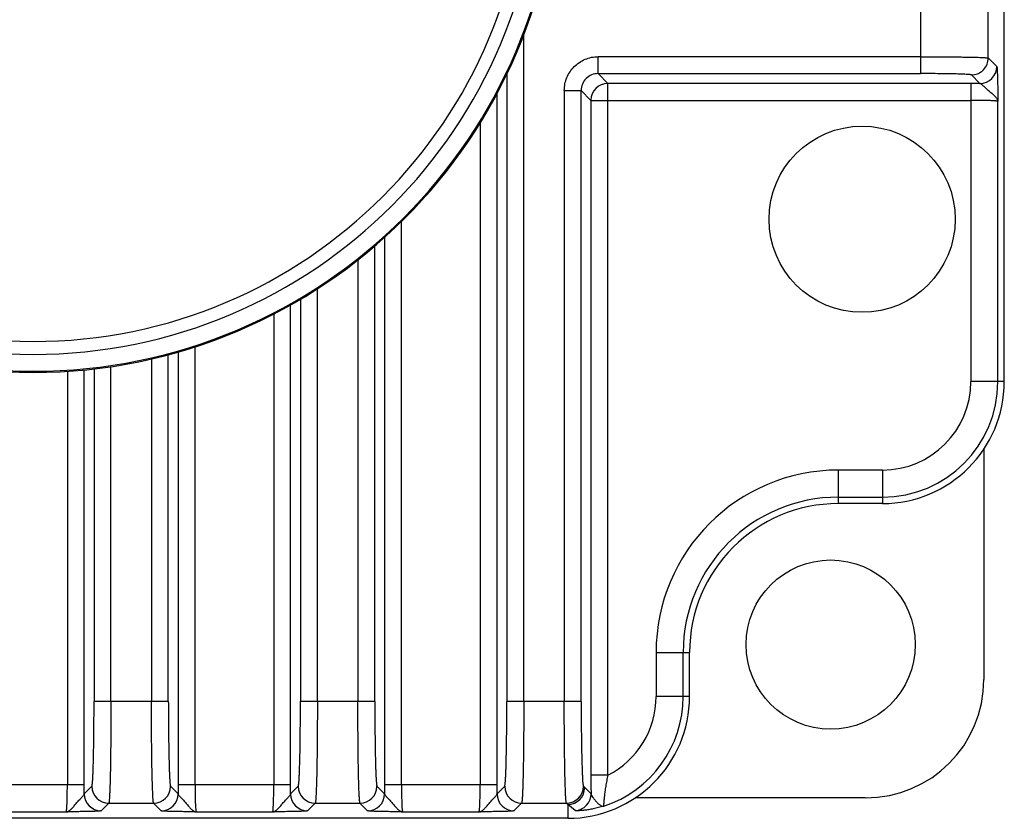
# Model space of a CAD drawing. Header units: inches. Extents: x 0 to 34, y 0 to 22.
# Tile 6 of 51: x 5.8 to 6.9, y 6.2 to 7.1. Entities that reach past the tile are written whole.
import ezdxf

# ---------------------------------------------------------------- set-up
doc = ezdxf.new("R2010")
doc.units = ezdxf.units.IN
doc.header["$LTSCALE"] = 1.87
doc.header["$MEASUREMENT"] = 0
doc.layers.get('0').update_dxf_attribs({"linetype": 'CONTINUOUS'})
doc.layers.add('DIMENSIONS', color=7, linetype='CONTINUOUS')
doc.styles.get("Standard").update_dxf_attribs({"font": 'txt', "width": 0.8})
doc.dimstyles.new('DIMSTYLE_1', dxfattribs={"dimtxt": 0.125, "dimasz": 0.18, "dimexe": 0.18, "dimexo": 0.0625, "dimgap": 0.09, "dimtad": 0, "dimtih": 1, "dimtoh": 1, "dimdec": 1, "dimdsep": 46, "dimtxsty": 'STANDARD', "dimblk": '_FILLED', "dimblk1": '_FILLED', "dimblk2": '_FILLED', "dimcen": 0.09, "dimadec": 0, "dimazin": 0, "dimtp": 0.1, "dimtm": 0.1, "dimtfac": 1, "dimtdec": 1, "dimtofl": 0, "dimtmove": 0, "dimatfit": 3, "dimldrblk": '_FILLED', "dimfxl": 1, "dimtolj": 1, "dimarcsym": 0})

# ---------------------------------------------------------------- blocks, each defined once
blk = doc.blocks.new('_FILLED')
at = {"color": 0, "linetype": 'BYBLOCK'}
blk.add_solid([(0, 0), (-1, 0.1736), (-1, -0.1736)], dxfattribs=at)
blk = doc.blocks.new('*D16')
at = {"layer": 'DIMENSIONS', "color": 2, "linetype": 'CONTINUOUS'}
for p, q in [((6.2074, 9.5099), (3.0331, 9.5099)), ((3.1581, 9.5099), (3.1581, 8.0527)), ((3.1581, 6.1579), (3.1581, 7.3964)), ((5.1064, 6.1579), (3.0331, 6.1579))]:
    blk.add_line(p, q, dxfattribs=at)
at = {"layer": 'DIMENSIONS', "color": 2, "linetype": 'CONTINUOUS', "xscale": 0.18, "yscale": 0.18, "zscale": 0.18}
for p, rotation in [((3.1581, 9.5099), 90), ((3.1581, 6.1579), 270)]:
    blk.add_blockref('_FILLED', p, dxfattribs=dict(at, rotation=rotation))
at = {"layer": 'DIMENSIONS', "color": 2, "linetype": 'CONTINUOUS', "insert": (3.1581, 7.9902), "char_height": 0.125, "width": 0.6, "attachment_point": 2, "line_spacing_factor": 0.9}
blk.add_mtext('85.5\\P[3.37]\\PMAX', dxfattribs=at)

msp = doc.modelspace()

# ---------------------------------------------------------------- linework, layer by layer
at = {"color": 7, "linetype": 'CONTINUOUS'}
for p, q in [((6.9181, 6.6659), (6.9181, 7.91)), ((6.8208, 7.1264), (6.8208, 7.0242)), ((6.8995, 7.0424), (6.8995, 7.1083)), ((6.359, 6.2936), (6.359, 7.0694)), ((6.8208, 7.0439), (6.4455, 7.0439)), ((6.4455, 7.0242), (6.4455, 7.0439)), ((6.8995, 7.0424), (6.9094, 7.0325)), ((6.3394, 7.0237), (6.3394, 6.2936)), ((6.4455, 7.0242), (6.8208, 7.0242)), ((6.4455, 7.0242), (6.4569, 7.0128)), ((6.8897, 7.0128), (6.8798, 7.0227)), ((6.8792, 7.0128), (6.4569, 7.0128)), ((6.4569, 6.2081), (6.4569, 7.0128)), ((6.8792, 7.0128), (6.8792, 6.6659)), ((6.328, 6.1968), (6.328, 7.0012)), ((6.4062, 7.0045), (6.4259, 7.0045)), ((6.4062, 7.0045), (6.4062, 6.2936)), ((6.4372, 6.9931), (6.4259, 7.0045)), ((6.4259, 6.2936), (6.4259, 7.0045)), ((6.4372, 6.9931), (6.8792, 6.9931)), ((6.4372, 6.9931), (6.4372, 6.2081)), ((6.9107, 6.6659), (6.9107, 6.9918)), ((6.3083, 6.9671), (6.3083, 6.1968)), ((6.2168, 6.1968), (6.2168, 6.8522)), ((6.1971, 6.8337), (6.1971, 6.1968)), ((6.1857, 6.2936), (6.1857, 6.8236)), ((6.166, 6.8074), (6.166, 6.2936)), ((6.1189, 6.2936), (6.1189, 6.7738)), ((6.0992, 6.7617), (6.0992, 6.2936)), ((6.0878, 6.1968), (6.0878, 6.7552)), ((6.0682, 6.7446), (6.0682, 6.1968)), ((5.9766, 6.1968), (5.9766, 6.7065)), ((5.9259, 6.6923), (5.9259, 6.2936)), ((5.9455, 6.2936), (5.9455, 6.6973)), ((5.9569, 6.7005), (5.9569, 6.1968)), ((5.8477, 6.1968), (5.8477, 6.6796)), ((5.8591, 6.6808), (5.8591, 6.2936)), ((5.8787, 6.2936), (5.8787, 6.6834)), ((5.828, 6.678), (5.828, 6.1968)), ((6.9181, 6.6659), (6.8792, 6.6659)), ((6.8944, 6.5874), (6.8944, 6.3194)), ((6.7763, 6.563), (6.7251, 6.563)), ((6.7251, 6.524), (6.7251, 6.563)), ((6.7763, 6.563), (6.7763, 6.524)), ((6.7251, 6.5315), (6.7763, 6.5315)), ((6.7763, 6.524), (6.7251, 6.524)), ((6.5131, 6.3509), (6.552, 6.3509)), ((6.5131, 6.3509), (6.5131, 6.2997)), ((6.5446, 6.2997), (6.5446, 6.3509)), ((6.552, 6.2997), (6.552, 6.3509)), ((5.9455, 6.2936), (5.8591, 6.2936)), ((6.1857, 6.2936), (6.0992, 6.2936)), ((6.4259, 6.2936), (6.3394, 6.2936)), ((6.552, 6.2997), (6.5131, 6.2997)), ((6.4569, 6.2081), (6.4372, 6.2081)), ((5.8477, 6.1968), (5.7286, 6.1968)), ((5.8477, 6.1863), (5.8565, 6.1952)), ((5.9481, 6.1952), (5.9569, 6.1863)), ((6.0878, 6.1968), (5.9569, 6.1968)), ((6.0878, 6.1863), (6.0967, 6.1952)), ((6.1882, 6.1952), (6.1971, 6.1863)), ((6.328, 6.1968), (6.1971, 6.1968)), ((6.328, 6.1863), (6.3369, 6.1952)), ((6.4284, 6.1952), (6.4299, 6.1937)), ((6.4299, 6.1937), (6.4373, 6.1865)), ((5.8762, 6.1755), (5.8673, 6.1666)), ((5.8762, 6.1755), (5.9284, 6.1755)), ((5.9373, 6.1666), (5.9284, 6.1755)), ((6.1164, 6.1755), (6.1075, 6.1666)), ((6.1164, 6.1755), (6.1685, 6.1755)), ((6.1774, 6.1666), (6.1685, 6.1755)), ((6.3565, 6.1755), (6.3476, 6.1666)), ((6.3565, 6.1755), (6.4087, 6.1755)), ((6.4102, 6.174), (6.4087, 6.1755)), ((6.7566, 6.1816), (6.4887, 6.1816)), ((5.7496, 6.1653), (5.8267, 6.1653)), ((5.9779, 6.1653), (6.0669, 6.1653)), ((6.2181, 6.1653), (6.307, 6.1653)), ((6.419, 6.1668), (6.4102, 6.174)), ((6.4102, 6.174), (6.4102, 6.1579)), ((6.4102, 6.1579), (5.1661, 6.1579))]:
    msp.add_line(p, q, dxfattribs=at)
for centre, radius in [((6.7527, 6.8548), 0.1083), ((6.7161, 6.36), 0.0984)]:
    msp.add_circle(centre, radius, dxfattribs=at)
for centre, radius, start, end in [((5.7881, 7.2879), 0.6113, 180, 360), ((5.7881, 7.2879), 0.61, 180, 360), ((5.7881, 7.2879), 0.5903, 180, 360), ((5.7881, 7.2879), 0.5753, 180, 360), ((6.4455, 7.0045), 0.0197, 89.9369, 180.0631), ((6.8897, 7.0325), 0.0197, 270.0471, 359.9529), ((6.4569, 6.9931), 0.0197, 90.0472, 179.9528), ((6.8792, 5.0811), 1.9317, 89.6878, 90.0002), ((6.7763, 6.6659), 0.1418, 270, 360), ((6.7763, 6.6659), 0.1344, 270, 360), ((6.7763, 6.6659), 0.1029, 270, 360), ((6.7251, 6.3509), 0.2121, 90, 180), ((6.7251, 6.3509), 0.1806, 90, 180), ((6.7251, 6.3509), 0.1731, 90, 180), ((6.7566, 6.3194), 0.1378, 270, 360), ((6.4102, 6.2997), 0.1418, 270, 360), ((6.4102, 6.2997), 0.1344, 288.1701, 360), ((6.4102, 6.2997), 0.1029, 297.0145, 360), ((8.5258, 6.2072), 2.0886, 179.9769, 180.569), ((3.9159, 6.1968), 1.9317, 359.6878, 0.0002), ((5.8674, 6.1863), 0.0197, 180.0485, 269.9517), ((5.8762, 6.1952), 0.0197, 180.0696, 269.9304), ((5.9284, 6.1952), 0.0197, 270.0696, 359.9304), ((5.9373, 6.1863), 0.0197, 270.0465, 359.9535), ((7.8811, 6.1968), 1.9241, 179.9992, 180.3128), ((4.1561, 6.1968), 1.9317, 359.6878, 0.0002), ((6.1075, 6.1863), 0.0197, 180.0485, 269.9517), ((6.1164, 6.1952), 0.0197, 180.0696, 269.9304), ((6.1685, 6.1952), 0.0197, 270.0696, 359.9304), ((6.1774, 6.1863), 0.0197, 270.0465, 359.9535), ((8.1212, 6.1968), 1.9241, 179.9992, 180.3128), ((4.3963, 6.1968), 1.9317, 359.6878, 0.0002), ((6.3477, 6.1863), 0.0197, 180.0485, 269.9517), ((6.3566, 6.1952), 0.0197, 180.0696, 269.9304), ((6.4087, 6.1952), 0.0197, 270.0696, 359.9304), ((6.4102, 6.1937), 0.0197, 270.0471, 359.9529), ((6.4176, 6.1865), 0.0197, 273.823, 359.9566)]:
    msp.add_arc(centre, radius, start, end, dxfattribs=at)
for points, knots in [([(6.4062, 7.0045), (6.4062, 7.0096), (6.4083, 7.02), (6.417, 7.0331), (6.4301, 7.0418), (6.4404, 7.0439), (6.4455, 7.0439)], [0, 0, 0, 0, 0.249969, 0.5, 0.75003, 1, 1, 1, 1]), ([(6.8208, 7.0439), (6.8259, 7.0439), (6.8357, 7.0438), (6.8501, 7.0438), (6.8615, 7.0437), (6.8699, 7.0435), (6.8756, 7.0434), (6.8808, 7.0433), (6.8854, 7.0432), (6.8894, 7.0431), (6.8927, 7.043), (6.8951, 7.0428), (6.8967, 7.0427), (6.8976, 7.0427), (6.8983, 7.0426), (6.8989, 7.0425), (6.8993, 7.0425), (6.8995, 7.0424), (6.8995, 7.0424)], [0, 0, 0, 0, 0.191835, 0.37653, 0.547207, 0.625331, 0.697633, 0.763395, 0.822063, 0.873123, 0.916064, 0.950427, 0.964313, 0.975972, 0.98538, 0.992521, 0.997385, 1, 1, 1, 1]), ([(6.8798, 7.0227), (6.8823, 7.0227), (6.8861, 7.0234), (6.8907, 7.0258), (6.8949, 7.0292), (6.8985, 7.0347), (6.8995, 7.0399), (6.8995, 7.0424)], [0, 0, 0, 0, 0.23978, 0.368876, 0.500654, 0.76022, 1, 1, 1, 1]), ([(6.8798, 7.0227), (6.8798, 7.0227), (6.8797, 7.0228), (6.8794, 7.0228), (6.879, 7.0229), (6.8784, 7.023), (6.8777, 7.0231), (6.8765, 7.0232), (6.8748, 7.0233), (6.8722, 7.0234), (6.8692, 7.0235), (6.8658, 7.0236), (6.8619, 7.0238), (6.8576, 7.0239), (6.8513, 7.024), (6.8428, 7.0241), (6.832, 7.0242), (6.8246, 7.0242), (6.8208, 7.0242)], [0, 0, 0, 0, 0.002744, 0.007676, 0.014861, 0.024301, 0.035982, 0.049885, 0.084267, 0.127214, 0.17827, 0.236926, 0.302668, 0.374945, 0.453038, 0.623643, 0.808255, 1, 1, 1, 1]), ([(6.9094, 7.0325), (6.9094, 7.0324), (6.9095, 7.0323), (6.9095, 7.0321), (6.9096, 7.0318), (6.9096, 7.0314), (6.9097, 7.0309), (6.9098, 7.03), (6.9099, 7.0287), (6.9099, 7.0268), (6.91, 7.0246), (6.9101, 7.0221), (6.9102, 7.0194), (6.9103, 7.0164), (6.9104, 7.0121), (6.9105, 7.0064), (6.9106, 6.9992), (6.9107, 6.9943), (6.9107, 6.9918)], [0, 0, 0, 0, 0.002972, 0.00837, 0.016248, 0.026585, 0.03934, 0.054459, 0.091605, 0.137529, 0.191487, 0.252687, 0.320393, 0.393822, 0.472103, 0.639861, 0.817505, 1, 1, 1, 1]), ([(6.9107, 6.9918), (6.9106, 6.9927), (6.91, 6.9946), (6.9084, 6.9967), (6.9067, 6.9984), (6.9046, 7.0003), (6.9016, 7.0028), (6.8986, 7.0053), (6.8963, 7.0075), (6.8947, 7.009), (6.8932, 7.0104), (6.8919, 7.0116), (6.8908, 7.0124), (6.8901, 7.0128), (6.8897, 7.0128)], [0, 0, 0, 0, 0.087649, 0.195208, 0.258037, 0.326706, 0.478127, 0.639368, 0.718815, 0.794165, 0.862595, 0.921168, 0.967281, 1, 1, 1, 1]), ([(6.9107, 6.9918), (6.9107, 6.9919), (6.9106, 6.9919), (6.9104, 6.992), (6.9102, 6.992), (6.9098, 6.9921), (6.9091, 6.9922), (6.908, 6.9924), (6.9066, 6.9925), (6.905, 6.9926), (6.9032, 6.9927), (6.9003, 6.9928), (6.8962, 6.9929), (6.8909, 6.9931), (6.8852, 6.9931), (6.8812, 6.9931), (6.8792, 6.9931)], [0, 0, 0, 0, 0.003167, 0.008321, 0.015647, 0.025189, 0.050922, 0.085389, 0.128309, 0.179304, 0.237912, 0.303597, 0.453718, 0.624125, 0.808502, 1, 1, 1, 1]), ([(5.8565, 6.1952), (5.8566, 6.1952), (5.8566, 6.1953), (5.8567, 6.1955), (5.8568, 6.196), (5.8569, 6.1967), (5.857, 6.1976), (5.8572, 6.1987), (5.8573, 6.2001), (5.8574, 6.2017), (5.8576, 6.2042), (5.8578, 6.2079), (5.858, 6.2129), (5.8582, 6.2187), (5.8583, 6.2251), (5.8585, 6.2322), (5.8587, 6.2427), (5.8589, 6.257), (5.859, 6.2749), (5.8591, 6.2873), (5.8591, 6.2936)], [0, 0, 0, 0, 0.00112, 0.002758, 0.007689, 0.014874, 0.024314, 0.035995, 0.049898, 0.066, 0.08428, 0.127226, 0.178282, 0.236936, 0.302678, 0.374954, 0.453046, 0.623648, 0.808257, 1, 1, 1, 1]), ([(5.8787, 6.2936), (5.8787, 6.286), (5.8787, 6.2712), (5.8786, 6.2529), (5.8784, 6.2389), (5.8783, 6.2291), (5.8782, 6.2199), (5.878, 6.2114), (5.8778, 6.2037), (5.8776, 6.1968), (5.8774, 6.1908), (5.8772, 6.1863), (5.8771, 6.1833), (5.877, 6.1814), (5.8768, 6.1798), (5.8767, 6.1784), (5.8766, 6.1773), (5.8765, 6.1764), (5.8764, 6.1759), (5.8763, 6.1756), (5.8762, 6.1755), (5.8762, 6.1755)], [0, 0, 0, 0, 0.191805, 0.376473, 0.463952, 0.547127, 0.62524, 0.697534, 0.763289, 0.821953, 0.873011, 0.915953, 0.934228, 0.950322, 0.964213, 0.975878, 0.985296, 0.992451, 0.997335, 0.998935, 1, 1, 1, 1]), ([(5.9284, 6.1755), (5.9284, 6.1755), (5.9283, 6.1756), (5.9282, 6.1759), (5.9281, 6.1764), (5.928, 6.1773), (5.9279, 6.1784), (5.9278, 6.1798), (5.9276, 6.1814), (5.9275, 6.1833), (5.9274, 6.1863), (5.9272, 6.1908), (5.927, 6.1968), (5.9268, 6.2037), (5.9266, 6.2114), (5.9264, 6.2199), (5.9263, 6.2291), (5.9262, 6.2389), (5.926, 6.2529), (5.9259, 6.2712), (5.9259, 6.286), (5.9259, 6.2936)], [0, 0, 0, 0, 0.001065, 0.002665, 0.007549, 0.014704, 0.024122, 0.035787, 0.049678, 0.065772, 0.084047, 0.126989, 0.178047, 0.236711, 0.302466, 0.37476, 0.452873, 0.536048, 0.623527, 0.808195, 1, 1, 1, 1]), ([(5.9455, 6.2936), (5.9455, 6.2873), (5.9456, 6.2749), (5.9457, 6.257), (5.9459, 6.2427), (5.9461, 6.2322), (5.9463, 6.2251), (5.9465, 6.2187), (5.9466, 6.2129), (5.9469, 6.2079), (5.947, 6.2042), (5.9472, 6.2017), (5.9473, 6.2001), (5.9474, 6.1987), (5.9476, 6.1976), (5.9477, 6.1967), (5.9478, 6.196), (5.9479, 6.1955), (5.948, 6.1953), (5.948, 6.1952), (5.9481, 6.1952)], [0, 0, 0, 0, 0.191754, 0.376403, 0.54702, 0.625106, 0.697378, 0.763116, 0.821757, 0.872801, 0.915741, 0.93402, 0.950119, 0.964017, 0.975694, 0.98513, 0.992311, 0.997242, 0.99888, 1, 1, 1, 1]), ([(6.0967, 6.1952), (6.0967, 6.1952), (6.0968, 6.1953), (6.0969, 6.1955), (6.097, 6.196), (6.0971, 6.1967), (6.0972, 6.1976), (6.0973, 6.1987), (6.0974, 6.2001), (6.0976, 6.2017), (6.0977, 6.2042), (6.0979, 6.2079), (6.0981, 6.2129), (6.0983, 6.2187), (6.0985, 6.2251), (6.0987, 6.2322), (6.0989, 6.2427), (6.099, 6.257), (6.0992, 6.2749), (6.0992, 6.2873), (6.0992, 6.2936)], [0, 0, 0, 0, 0.00112, 0.002758, 0.007689, 0.014874, 0.024314, 0.035995, 0.049898, 0.066, 0.08428, 0.127226, 0.178282, 0.236936, 0.302678, 0.374954, 0.453046, 0.623648, 0.808257, 1, 1, 1, 1]), ([(6.1189, 6.2936), (6.1189, 6.286), (6.1189, 6.2712), (6.1187, 6.2529), (6.1186, 6.2389), (6.1185, 6.2291), (6.1183, 6.2199), (6.1182, 6.2114), (6.118, 6.2037), (6.1178, 6.1968), (6.1176, 6.1908), (6.1174, 6.1863), (6.1172, 6.1833), (6.1171, 6.1814), (6.117, 6.1798), (6.1169, 6.1784), (6.1168, 6.1773), (6.1166, 6.1764), (6.1165, 6.1759), (6.1165, 6.1756), (6.1164, 6.1755), (6.1164, 6.1755)], [0, 0, 0, 0, 0.191805, 0.376473, 0.463952, 0.547127, 0.62524, 0.697534, 0.763289, 0.821953, 0.873011, 0.915953, 0.934228, 0.950322, 0.964213, 0.975878, 0.985296, 0.992451, 0.997335, 0.998935, 1, 1, 1, 1]), ([(6.1685, 6.1755), (6.1685, 6.1755), (6.1685, 6.1756), (6.1684, 6.1759), (6.1683, 6.1764), (6.1682, 6.1773), (6.168, 6.1784), (6.1679, 6.1798), (6.1678, 6.1814), (6.1677, 6.1833), (6.1675, 6.1863), (6.1673, 6.1908), (6.1671, 6.1968), (6.1669, 6.2037), (6.1667, 6.2114), (6.1666, 6.2199), (6.1664, 6.2291), (6.1663, 6.2389), (6.1662, 6.2529), (6.1661, 6.2712), (6.166, 6.286), (6.166, 6.2936)], [0, 0, 0, 0, 0.001065, 0.002665, 0.007549, 0.014704, 0.024122, 0.035787, 0.049678, 0.065772, 0.084047, 0.126989, 0.178047, 0.236711, 0.302466, 0.37476, 0.452873, 0.536048, 0.623527, 0.808195, 1, 1, 1, 1]), ([(6.1857, 6.2936), (6.1857, 6.2873), (6.1857, 6.2749), (6.1859, 6.257), (6.1861, 6.2427), (6.1863, 6.2322), (6.1864, 6.2251), (6.1866, 6.2187), (6.1868, 6.2129), (6.187, 6.2079), (6.1872, 6.2042), (6.1874, 6.2017), (6.1875, 6.2001), (6.1876, 6.1987), (6.1877, 6.1976), (6.1878, 6.1967), (6.1879, 6.196), (6.1881, 6.1955), (6.1881, 6.1953), (6.1882, 6.1952), (6.1882, 6.1952)], [0, 0, 0, 0, 0.191754, 0.376403, 0.54702, 0.625106, 0.697378, 0.763116, 0.821757, 0.872801, 0.915741, 0.93402, 0.950119, 0.964017, 0.975694, 0.98513, 0.992311, 0.997242, 0.99888, 1, 1, 1, 1]), ([(6.3369, 6.1952), (6.3369, 6.1952), (6.3369, 6.1953), (6.337, 6.1955), (6.3371, 6.196), (6.3372, 6.1967), (6.3374, 6.1976), (6.3375, 6.1987), (6.3376, 6.2001), (6.3377, 6.2017), (6.3379, 6.2042), (6.3381, 6.2079), (6.3383, 6.2129), (6.3385, 6.2187), (6.3386, 6.2251), (6.3388, 6.2322), (6.339, 6.2427), (6.3392, 6.257), (6.3393, 6.2749), (6.3394, 6.2873), (6.3394, 6.2936)], [0, 0, 0, 0, 0.00112, 0.002758, 0.007689, 0.014874, 0.024314, 0.035995, 0.049898, 0.066, 0.08428, 0.127226, 0.178282, 0.236936, 0.302678, 0.374954, 0.453046, 0.623648, 0.808257, 1, 1, 1, 1]), ([(6.359, 6.2936), (6.359, 6.286), (6.359, 6.2712), (6.3589, 6.2529), (6.3588, 6.2389), (6.3586, 6.2291), (6.3585, 6.2199), (6.3583, 6.2114), (6.3581, 6.2037), (6.358, 6.1968), (6.3577, 6.1908), (6.3576, 6.1863), (6.3574, 6.1833), (6.3573, 6.1814), (6.3572, 6.1798), (6.357, 6.1784), (6.3569, 6.1773), (6.3568, 6.1764), (6.3567, 6.1759), (6.3566, 6.1756), (6.3566, 6.1755), (6.3565, 6.1755)], [0, 0, 0, 0, 0.191805, 0.376473, 0.463952, 0.547127, 0.62524, 0.697534, 0.763289, 0.821953, 0.873011, 0.915953, 0.934228, 0.950322, 0.964213, 0.975878, 0.985296, 0.992451, 0.997335, 0.998935, 1, 1, 1, 1]), ([(6.4087, 6.1755), (6.4087, 6.1755), (6.4086, 6.1756), (6.4085, 6.1759), (6.4084, 6.1764), (6.4083, 6.1773), (6.4082, 6.1784), (6.4081, 6.1798), (6.408, 6.1814), (6.4078, 6.1833), (6.4077, 6.1863), (6.4075, 6.1908), (6.4073, 6.1968), (6.4071, 6.2037), (6.4069, 6.2114), (6.4067, 6.2199), (6.4066, 6.2291), (6.4065, 6.2389), (6.4063, 6.2529), (6.4062, 6.2712), (6.4062, 6.286), (6.4062, 6.2936)], [0, 0, 0, 0, 0.001065, 0.002665, 0.007549, 0.014704, 0.024122, 0.035787, 0.049678, 0.065772, 0.084047, 0.126989, 0.178047, 0.236711, 0.302466, 0.37476, 0.452873, 0.536048, 0.623527, 0.808195, 1, 1, 1, 1]), ([(6.4259, 6.2936), (6.4259, 6.2873), (6.4259, 6.2749), (6.426, 6.257), (6.4262, 6.2427), (6.4264, 6.2322), (6.4266, 6.2251), (6.4268, 6.2187), (6.427, 6.2129), (6.4272, 6.2079), (6.4274, 6.2042), (6.4275, 6.2017), (6.4276, 6.2001), (6.4278, 6.1987), (6.4279, 6.1976), (6.428, 6.1967), (6.4281, 6.196), (6.4282, 6.1955), (6.4283, 6.1953), (6.4283, 6.1952), (6.4284, 6.1952)], [0, 0, 0, 0, 0.191743, 0.376352, 0.546954, 0.625046, 0.697322, 0.763064, 0.821718, 0.872774, 0.91572, 0.934, 0.950102, 0.964005, 0.975686, 0.985126, 0.992311, 0.997242, 0.99888, 1, 1, 1, 1]), ([(6.4569, 6.2081), (6.4564, 6.2059), (6.4555, 6.2016), (6.4544, 6.1953), (6.4536, 6.1902), (6.4531, 6.1864), (6.4528, 6.1837), (6.4525, 6.1812), (6.4523, 6.179), (6.4521, 6.177), (6.452, 6.1754), (6.452, 6.1742), (6.4519, 6.1734), (6.4519, 6.1729), (6.452, 6.1726), (6.452, 6.1723), (6.452, 6.1721), (6.4521, 6.1721), (6.4521, 6.172)], [0, 0, 0, 0, 0.181297, 0.358864, 0.527549, 0.606542, 0.680774, 0.749316, 0.811203, 0.865547, 0.911525, 0.948401, 0.963242, 0.975602, 0.985439, 0.992736, 0.997521, 1, 1, 1, 1]), ([(5.8267, 6.1653), (5.8267, 6.1654), (5.8268, 6.1654), (5.8268, 6.1656), (5.8269, 6.1658), (5.827, 6.1663), (5.8271, 6.167), (5.8272, 6.1681), (5.8273, 6.1694), (5.8274, 6.171), (5.8275, 6.1728), (5.8277, 6.1757), (5.8278, 6.1798), (5.8279, 6.1851), (5.828, 6.1909), (5.828, 6.1948), (5.828, 6.1968)], [0, 0, 0, 0, 0.003167, 0.008321, 0.015647, 0.025189, 0.050922, 0.085389, 0.128309, 0.179304, 0.237912, 0.303597, 0.453718, 0.624125, 0.808502, 1, 1, 1, 1]), ([(5.8267, 6.1653), (5.8276, 6.1654), (5.8295, 6.1661), (5.8315, 6.1677), (5.8333, 6.1694), (5.8352, 6.1715), (5.8376, 6.1744), (5.8402, 6.1774), (5.8423, 6.1798), (5.8439, 6.1814), (5.8453, 6.1828), (5.8464, 6.1841), (5.8473, 6.1852), (5.8476, 6.186), (5.8477, 6.1863)], [0, 0, 0, 0, 0.087649, 0.195208, 0.258037, 0.326706, 0.478127, 0.639368, 0.718815, 0.794165, 0.862595, 0.921168, 0.967281, 1, 1, 1, 1]), ([(5.9569, 6.1863), (5.957, 6.186), (5.9573, 6.1852), (5.9582, 6.1841), (5.9593, 6.1828), (5.9607, 6.1814), (5.9623, 6.1798), (5.9644, 6.1774), (5.967, 6.1744), (5.9694, 6.1715), (5.9713, 6.1694), (5.9731, 6.1677), (5.9751, 6.1661), (5.977, 6.1654), (5.9779, 6.1653)], [0, 0, 0, 0, 0.032712, 0.078823, 0.137404, 0.205836, 0.281187, 0.360634, 0.521873, 0.673295, 0.741966, 0.804791, 0.912345, 1, 1, 1, 1]), ([(5.9766, 6.1968), (5.9766, 6.1948), (5.9766, 6.1909), (5.9767, 6.1851), (5.9768, 6.1798), (5.9769, 6.1757), (5.9771, 6.1728), (5.9772, 6.171), (5.9773, 6.1694), (5.9774, 6.1681), (5.9775, 6.167), (5.9776, 6.1663), (5.9777, 6.1658), (5.9778, 6.1656), (5.9778, 6.1654), (5.9779, 6.1654), (5.9779, 6.1653)], [0, 0, 0, 0, 0.191498, 0.375875, 0.546282, 0.696403, 0.762088, 0.820696, 0.871691, 0.914611, 0.949078, 0.974811, 0.984353, 0.991679, 0.996833, 1, 1, 1, 1]), ([(6.0669, 6.1653), (6.0669, 6.1654), (6.0669, 6.1654), (6.067, 6.1656), (6.0671, 6.1658), (6.0672, 6.1663), (6.0673, 6.167), (6.0674, 6.1681), (6.0675, 6.1694), (6.0676, 6.171), (6.0677, 6.1728), (6.0678, 6.1757), (6.068, 6.1798), (6.0681, 6.1851), (6.0681, 6.1909), (6.0682, 6.1948), (6.0682, 6.1968)], [0, 0, 0, 0, 0.003167, 0.008321, 0.015647, 0.025189, 0.050922, 0.085389, 0.128309, 0.179304, 0.237912, 0.303597, 0.453718, 0.624125, 0.808502, 1, 1, 1, 1]), ([(6.0669, 6.1653), (6.0677, 6.1654), (6.0696, 6.1661), (6.0717, 6.1677), (6.0734, 6.1694), (6.0753, 6.1715), (6.0778, 6.1744), (6.0803, 6.1774), (6.0825, 6.1798), (6.084, 6.1814), (6.0854, 6.1828), (6.0866, 6.1841), (6.0874, 6.1852), (6.0878, 6.186), (6.0878, 6.1863)], [0, 0, 0, 0, 0.087649, 0.195208, 0.258037, 0.326706, 0.478127, 0.639368, 0.718815, 0.794165, 0.862595, 0.921168, 0.967281, 1, 1, 1, 1]), ([(6.1971, 6.1863), (6.1971, 6.186), (6.1975, 6.1852), (6.1983, 6.1841), (6.1995, 6.1828), (6.2009, 6.1814), (6.2024, 6.1798), (6.2046, 6.1774), (6.2071, 6.1744), (6.2096, 6.1715), (6.2115, 6.1694), (6.2132, 6.1677), (6.2153, 6.1661), (6.2172, 6.1654), (6.2181, 6.1653)], [0, 0, 0, 0, 0.032739, 0.078845, 0.137413, 0.205851, 0.2812, 0.360636, 0.521881, 0.6733, 0.741969, 0.804797, 0.912379, 1, 1, 1, 1]), ([(6.2168, 6.1968), (6.2168, 6.1948), (6.2168, 6.1909), (6.2168, 6.1851), (6.217, 6.1798), (6.2171, 6.1757), (6.2172, 6.1728), (6.2173, 6.171), (6.2174, 6.1694), (6.2175, 6.1681), (6.2177, 6.167), (6.2178, 6.1663), (6.2179, 6.1658), (6.2179, 6.1656), (6.218, 6.1654), (6.218, 6.1654), (6.2181, 6.1653)], [0, 0, 0, 0, 0.191498, 0.375875, 0.546282, 0.696403, 0.762088, 0.820696, 0.871691, 0.914611, 0.949078, 0.974811, 0.984353, 0.991679, 0.996833, 1, 1, 1, 1]), ([(6.307, 6.1653), (6.307, 6.1654), (6.3071, 6.1654), (6.3072, 6.1656), (6.3072, 6.1658), (6.3073, 6.1663), (6.3074, 6.167), (6.3075, 6.1681), (6.3076, 6.1694), (6.3078, 6.171), (6.3079, 6.1728), (6.308, 6.1757), (6.3081, 6.1798), (6.3082, 6.1851), (6.3083, 6.1909), (6.3083, 6.1948), (6.3083, 6.1968)], [0, 0, 0, 0, 0.003167, 0.008321, 0.015647, 0.025189, 0.050922, 0.085389, 0.128309, 0.179304, 0.237912, 0.303597, 0.453718, 0.624125, 0.808502, 1, 1, 1, 1]), ([(6.307, 6.1653), (6.3079, 6.1654), (6.3098, 6.1661), (6.3119, 6.1677), (6.3136, 6.1694), (6.3155, 6.1715), (6.318, 6.1744), (6.3205, 6.1774), (6.3226, 6.1798), (6.3242, 6.1814), (6.3256, 6.1828), (6.3267, 6.1841), (6.3276, 6.1852), (6.3279, 6.186), (6.328, 6.1863)], [0, 0, 0, 0, 0.087649, 0.195208, 0.258037, 0.326706, 0.478127, 0.639368, 0.718815, 0.794165, 0.862595, 0.921168, 0.967281, 1, 1, 1, 1]), ([(6.4373, 6.1865), (6.4374, 6.1857), (6.438, 6.1841), (6.4396, 6.1818), (6.4416, 6.1794), (6.4437, 6.177), (6.4455, 6.1751), (6.447, 6.1739), (6.4481, 6.1731), (6.4491, 6.1725), (6.4501, 6.1721), (6.4511, 6.1719), (6.4518, 6.172), (6.4521, 6.172)], [0, 0, 0, 0, 0.105674, 0.236659, 0.384386, 0.536158, 0.679826, 0.745607, 0.806143, 0.861105, 0.910836, 0.956515, 1, 1, 1, 1]), ([(5.8673, 6.1666), (5.8673, 6.1666), (5.8672, 6.1666), (5.867, 6.1665), (5.8667, 6.1664), (5.8662, 6.1664), (5.8657, 6.1663), (5.8649, 6.1663), (5.8635, 6.1662), (5.8617, 6.1661), (5.8595, 6.166), (5.857, 6.1659), (5.8543, 6.1658), (5.8513, 6.1658), (5.847, 6.1657), (5.8412, 6.1656), (5.8341, 6.1654), (5.8292, 6.1654), (5.8267, 6.1653)], [0, 0, 0, 0, 0.002967, 0.008359, 0.016237, 0.026576, 0.039331, 0.05445, 0.091597, 0.137521, 0.19148, 0.252681, 0.320388, 0.393818, 0.472099, 0.639859, 0.817505, 1, 1, 1, 1]), ([(5.9779, 6.1653), (5.9754, 6.1654), (5.9705, 6.1654), (5.9634, 6.1656), (5.9576, 6.1657), (5.9533, 6.1658), (5.9503, 6.1658), (5.9476, 6.1659), (5.9451, 6.166), (5.9429, 6.1661), (5.9411, 6.1662), (5.9397, 6.1663), (5.9389, 6.1663), (5.9384, 6.1664), (5.9379, 6.1664), (5.9376, 6.1665), (5.9374, 6.1666), (5.9373, 6.1666), (5.9373, 6.1666)], [0, 0, 0, 0, 0.182495, 0.360139, 0.527897, 0.606178, 0.679607, 0.747313, 0.808513, 0.862471, 0.908395, 0.945541, 0.96066, 0.973415, 0.983752, 0.99163, 0.997028, 1, 1, 1, 1]), ([(6.1075, 6.1666), (6.1075, 6.1666), (6.1074, 6.1666), (6.1071, 6.1665), (6.1068, 6.1664), (6.1064, 6.1664), (6.1059, 6.1663), (6.105, 6.1663), (6.1037, 6.1662), (6.1018, 6.1661), (6.0996, 6.166), (6.0972, 6.1659), (6.0944, 6.1658), (6.0915, 6.1658), (6.0871, 6.1657), (6.0814, 6.1656), (6.0742, 6.1654), (6.0693, 6.1654), (6.0669, 6.1653)], [0, 0, 0, 0, 0.002967, 0.008359, 0.016237, 0.026576, 0.039331, 0.05445, 0.091597, 0.137521, 0.19148, 0.252681, 0.320388, 0.393818, 0.472099, 0.639859, 0.817505, 1, 1, 1, 1]), ([(6.2181, 6.1653), (6.2156, 6.1654), (6.2107, 6.1654), (6.2035, 6.1656), (6.1978, 6.1657), (6.1935, 6.1658), (6.1905, 6.1658), (6.1878, 6.1659), (6.1853, 6.166), (6.1831, 6.1661), (6.1812, 6.1662), (6.1799, 6.1663), (6.179, 6.1663), (6.1785, 6.1664), (6.1781, 6.1664), (6.1778, 6.1665), (6.1776, 6.1666), (6.1775, 6.1666), (6.1774, 6.1666)], [0, 0, 0, 0, 0.182495, 0.360139, 0.527897, 0.606178, 0.679607, 0.747313, 0.808513, 0.862471, 0.908395, 0.945541, 0.96066, 0.973415, 0.983752, 0.99163, 0.997028, 1, 1, 1, 1]), ([(6.3476, 6.1666), (6.3476, 6.1666), (6.3475, 6.1666), (6.3473, 6.1665), (6.347, 6.1664), (6.3466, 6.1664), (6.346, 6.1663), (6.3452, 6.1663), (6.3438, 6.1662), (6.342, 6.1661), (6.3398, 6.166), (6.3373, 6.1659), (6.3346, 6.1658), (6.3316, 6.1658), (6.3273, 6.1657), (6.3215, 6.1656), (6.3144, 6.1654), (6.3095, 6.1654), (6.307, 6.1653)], [0, 0, 0, 0, 0.002967, 0.008359, 0.016237, 0.026576, 0.039331, 0.05445, 0.091597, 0.137521, 0.19148, 0.252681, 0.320388, 0.393818, 0.472099, 0.639859, 0.817505, 1, 1, 1, 1]), ([(6.4521, 6.172), (6.45, 6.1714), (6.446, 6.1703), (6.4401, 6.1689), (6.4347, 6.1679), (6.4305, 6.1673), (6.4274, 6.167), (6.4254, 6.1669), (6.4237, 6.1667), (6.4222, 6.1667), (6.4209, 6.1667), (6.4201, 6.1667), (6.4195, 6.1667), (6.4193, 6.1667), (6.4191, 6.1668), (6.419, 6.1668), (6.419, 6.1668)], [0, 0, 0, 0, 0.191417, 0.371738, 0.537116, 0.684525, 0.75012, 0.809492, 0.862086, 0.907283, 0.944349, 0.972525, 0.983069, 0.991166, 0.996785, 1, 1, 1, 1])]:
    msp.add_open_spline(points, degree=3, knots=knots, dxfattribs=at)

# ---------------------------------------------------------------- dimensions: what is measured, and where the dimension line sits
at = {"layer": 'DIMENSIONS', "color": 2, "linetype": 'CONTINUOUS'}
dim = msp.add_linear_dim(base=(3.1581, 6.1579), p1=(6.2074, 9.5099), p2=(5.1064, 6.1579), angle=270, text='85.5\\P[3.37]\\PMAX', dimstyle='DIMSTYLE_1', dxfattribs=at)
dim.commit()
dim.dimension.update_dxf_attribs({"geometry": '*D16', "text_midpoint": (2.8581, 7.7245), "dimtype": 160})

doc.saveas('drawing.dxf')
